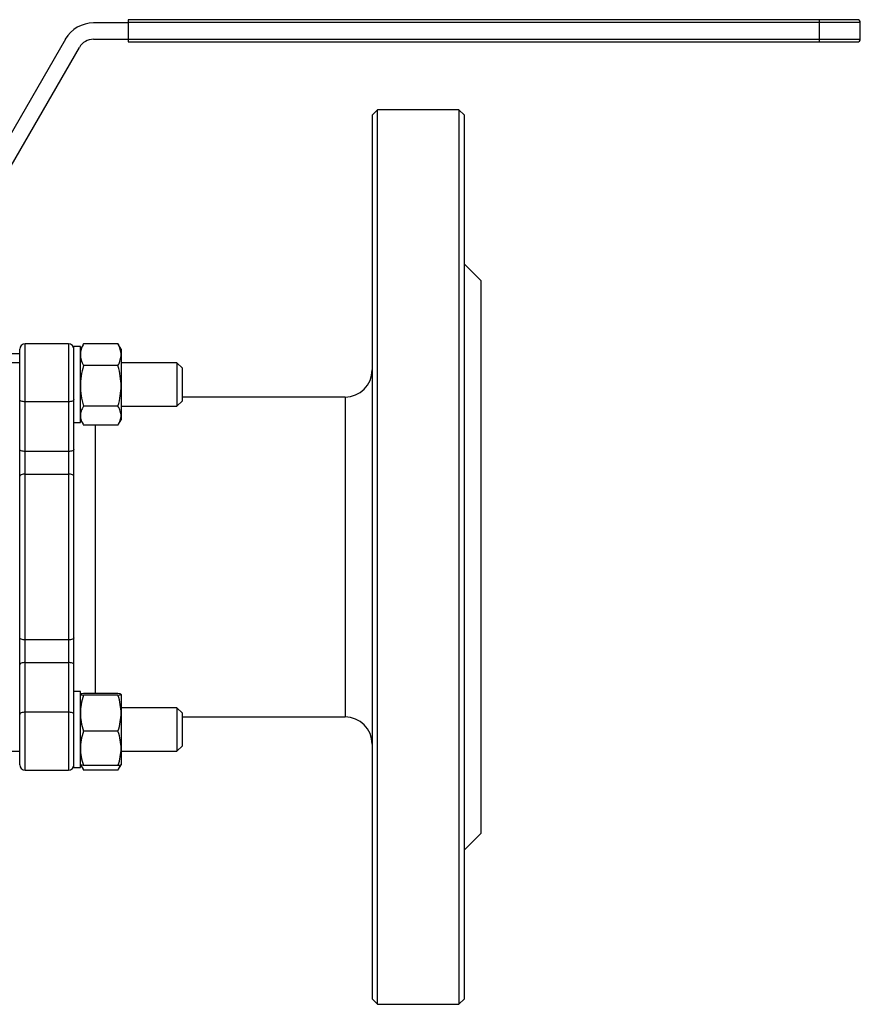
# Model space of a CAD drawing. Header units: millimetres. Extents: x -115 to 185, y -83 to 99.
# Tile 3 of 3: x 30 to 185, y -83 to 99. Entities that reach past the tile are written whole.
import ezdxf

# ---------------------------------------------------------------- set-up
doc = ezdxf.new("R2010")
doc.units = ezdxf.units.MM

msp = doc.modelspace()

# ---------------------------------------------------------------- linework, layer by layer
at = {"color": 7, "linetype": 'Continuous', "lineweight": 25}
for p, q in [((50, 98.5), (43.61, 98.5)), ((184.5, 99.1), (50, 99.1)), ((50, 99.1), (50, 95)), ((185, 98.6), (50, 98.6)), ((177.5, 95), (177.5, 99.1)), ((185, 95.5), (185, 98.6)), ((38.42, 95.5), (19.37, 62.5)), ((43.61, 95.5), (185, 95.5)), ((50, 95), (184.5, 95)), ((21.96, 61), (41.02, 94)), ((96, 82.5), (95, 81.5)), ((111, 82.5), (96, 82.5)), ((96, -82.5), (96, 82.5)), ((112, 81.5), (111, 82.5)), ((111, 82.5), (111, -82.5)), ((95, 81.5), (95, -81.5)), ((112, -81.5), (112, 81.5)), ((115, 51), (112, 54)), ((115, 51), (115, -51)), ((30, -38.32), (30, 38.32)), ((39, 39.32), (31, 39.32)), ((31, -39.32), (31, 39.32)), ((39, 39.32), (39, -39.32)), ((41.2, 38.82), (40, 38.82)), ((40, -38.82), (40, 38.82)), ((41.69, 39.16), (41.2, 38.32)), ((41.2, 24.82), (41.2, 38.82)), ((41.7, 39.15), (41.78, 39.32)), ((48.12, 39.32), (41.78, 39.32)), ((48.12, 39.32), (48.2, 39.15)), ((48.7, 38.32), (48.21, 39.16)), ((48.7, 38.32), (48.7, 25.32)), ((30, 37.5), (15.5, 37.5)), ((30, 35.82), (3.5, 35.82)), ((48.12, 35.3), (41.78, 35.3)), ((59, 35.82), (48.7, 35.82)), ((60, 34.82), (59, 35.82)), ((60, 28.82), (60, 34.82)), ((90, 29.5), (60, 29.5)), ((39, 28.62), (31, 28.62)), ((48.12, 27.8), (41.78, 27.8)), ((48.7, 27.82), (59, 27.82)), ((59, 27.82), (60, 28.82)), ((40, 24.82), (41.2, 24.82)), ((41.2, 25.32), (41.69, 24.48)), ((48.12, 24.32), (41.78, 24.32)), ((44, -25.17), (44, 24.32)), ((48.21, 24.48), (48.7, 25.32)), ((39, 19.46), (31, 19.46)), ((31, 15.29), (39, 15.29)), ((39, -15.29), (31, -15.29)), ((31, -19.46), (39, -19.46)), ((41.2, -24.82), (40, -24.82)), ((41.2, -38.82), (41.2, -24.82)), ((48.12, -25.17), (41.78, -25.17)), ((48.7, -25.33), (48.7, -38.31)), ((48.12, -25.48), (41.78, -25.48)), ((39, -28.62), (31, -28.62)), ((59, -27.82), (48.7, -27.82)), ((60, -28.82), (59, -27.82)), ((60, -34.82), (60, -28.82)), ((60, -29.5), (90, -29.5)), ((48.12, -32.13), (41.78, -32.13)), ((-30, -35.82), (30, -35.82)), ((48.7, -35.82), (59, -35.82)), ((59, -35.82), (60, -34.82)), ((31, -39.32), (39, -39.32)), ((40, -38.82), (41.2, -38.82)), ((41.2, -38.32), (41.69, -39.16)), ((41.45, -38.66), (41.78, -39.32)), ((48.12, -38.47), (41.78, -38.47)), ((48.12, -39.32), (41.78, -39.32)), ((48.12, -39.32), (48.56, -38.38)), ((48.21, -39.16), (48.7, -38.32)), ((112, -54), (115, -51)), ((95, -81.5), (96, -82.5)), ((111, -82.5), (112, -81.5)), ((96, -82.5), (111, -82.5))]:
    msp.add_line(p, q, dxfattribs=at)
at = {"color": 1, "linetype": 'Continuous', "lineweight": 25}
msp.add_line((90, 29.5), (90, -29.5), dxfattribs=at)
at = {"color": 7, "linetype": 'Continuous', "lineweight": 25, "flags": 128}
for points in [[(31, 28.62), (30.8, 28.63), (30.62, 28.65), (30.44, 28.69), (30.29, 28.75), (30.17, 28.81), (30.08, 28.88), (30.02, 28.96), (30, 29.05)], [(40, 29.05), (39.98, 28.96), (39.92, 28.88), (39.83, 28.81), (39.71, 28.75), (39.56, 28.69), (39.38, 28.65), (39.2, 28.63), (39, 28.62)], [(31, 19.46), (30.8, 19.47), (30.62, 19.5), (30.44, 19.54), (30.29, 19.59), (30.17, 19.65), (30.08, 19.73), (30.02, 19.81), (30, 19.89)], [(40, 19.89), (39.98, 19.81), (39.92, 19.73), (39.83, 19.65), (39.71, 19.59), (39.56, 19.54), (39.38, 19.5), (39.2, 19.47), (39, 19.46)], [(31, 15.29), (30.8, 15.28), (30.62, 15.26), (30.44, 15.22), (30.29, 15.17), (30.17, 15.11), (30.08, 15.04), (30.02, 14.96), (30, 14.88)], [(40, 14.88), (39.98, 14.96), (39.92, 15.04), (39.83, 15.11), (39.71, 15.17), (39.56, 15.22), (39.38, 15.26), (39.2, 15.28), (39, 15.29)], [(31, -15.29), (30.8, -15.28), (30.62, -15.26), (30.44, -15.22), (30.29, -15.17), (30.17, -15.11), (30.08, -15.04), (30.02, -14.96), (30, -14.88)], [(40, -14.88), (39.98, -14.96), (39.92, -15.04), (39.83, -15.11), (39.71, -15.17), (39.56, -15.22), (39.38, -15.26), (39.2, -15.28), (39, -15.29)], [(31, -19.46), (30.8, -19.47), (30.62, -19.5), (30.44, -19.54), (30.29, -19.59), (30.17, -19.65), (30.08, -19.73), (30.02, -19.81), (30, -19.89)], [(40, -19.89), (39.98, -19.81), (39.92, -19.73), (39.83, -19.65), (39.71, -19.59), (39.56, -19.54), (39.38, -19.5), (39.2, -19.47), (39, -19.46)], [(31, -28.62), (30.8, -28.63), (30.62, -28.65), (30.44, -28.69), (30.29, -28.75), (30.17, -28.81), (30.08, -28.88), (30.02, -28.96), (30, -29.05)], [(40, -29.05), (39.98, -28.96), (39.92, -28.88), (39.83, -28.81), (39.71, -28.75), (39.56, -28.69), (39.38, -28.65), (39.2, -28.63), (39, -28.62)]]:
    msp.add_lwpolyline(points, dxfattribs=at)
at = {"color": 7, "linetype": 'Continuous', "lineweight": 25}
for centre, radius, start, end in [((43.61, 92.5), 6, 90, 150), ((184.5, 98.6), 0.5, 0, 90), ((43.61, 92.5), 3, 90, 150), ((184.5, 95.5), 0.5, 270, 360), ((31, 38.32), 1, 90, 180), ((39, 38.32), 1, 0, 90), ((90, 34.5), 5, 270, 0), ((90, -34.5), 5, 0, 90), ((31, -38.32), 1, 180, 270), ((39, -38.32), 1, 270, 0)]:
    msp.add_arc(centre, radius, start, end, dxfattribs=at)
for points, knots in [([(41.78, 39.32), (41.59, 38.96), (41.44, 38.61), (41.25, 37.94), (41.2, 37.62), (41.2, 37.31)], [0, 0, 0, 0, 0.5, 0.5, 1, 1, 1, 1]), ([(48.7, 37.31), (48.7, 37.62), (48.65, 37.94), (48.46, 38.61), (48.31, 38.96), (48.12, 39.32)], [0, 0, 0, 0, 0.5, 0.5, 1, 1, 1, 1]), ([(41.2, 37.31), (41.2, 37), (41.25, 36.68), (41.44, 36.01), (41.59, 35.66), (41.78, 35.3)], [0, 0, 0, 0, 0.5, 0.5, 1, 1, 1, 1]), ([(48.12, 35.3), (48.31, 35.66), (48.46, 36.01), (48.65, 36.68), (48.7, 37), (48.7, 37.31)], [0, 0, 0, 0, 0.5, 0.5, 1, 1, 1, 1]), ([(41.78, 35.3), (41.59, 34.62), (41.44, 33.98), (41.25, 32.73), (41.2, 32.13), (41.2, 31.55)], [0, 0, 0, 0, 0.5, 0.5, 1, 1, 1, 1]), ([(48.7, 31.55), (48.7, 32.12), (48.65, 32.72), (48.46, 33.97), (48.31, 34.62), (48.12, 35.3)], [0, 0, 0, 0, 0.5, 0.5, 1, 1, 1, 1]), ([(59, 35.82), (59, 35.82), (59, 35.72), (59, 35.31), (59, 35.02), (59, 34.28), (59, 33.83), (59, 32.87), (59, 32.34), (59, 31.82)], [0, 0, 0, 0, 0.25, 0.25, 0.5, 0.5, 0.75, 0.75, 1, 1, 1, 1]), ([(41.2, 31.55), (41.2, 30.97), (41.25, 30.37), (41.44, 29.12), (41.59, 28.47), (41.78, 27.8)], [0, 0, 0, 0, 0.5, 0.5, 1, 1, 1, 1]), ([(48.12, 27.8), (48.31, 28.47), (48.46, 29.12), (48.65, 30.37), (48.7, 30.97), (48.7, 31.55)], [0, 0, 0, 0, 0.5, 0.5, 1, 1, 1, 1]), ([(59, 31.82), (59, 31.3), (59, 30.77), (59, 29.81), (59, 29.36), (59, 28.62), (59, 28.32), (59, 27.92), (59, 27.82), (59, 27.82)], [0, 0, 0, 0, 0.25, 0.25, 0.5, 0.5, 0.75, 0.75, 1, 1, 1, 1]), ([(41.78, 27.8), (41.59, 27.49), (41.44, 27.19), (41.25, 26.61), (41.2, 26.33), (41.2, 26.06)], [0, 0, 0, 0, 0.5, 0.5, 1, 1, 1, 1]), ([(48.7, 26.06), (48.7, 26.33), (48.65, 26.61), (48.46, 27.18), (48.31, 27.49), (48.12, 27.8)], [0, 0, 0, 0, 0.5, 0.5, 1, 1, 1, 1]), ([(41.2, 26.06), (41.2, 25.79), (41.25, 25.51), (41.44, 24.93), (41.59, 24.63), (41.78, 24.32)], [0, 0, 0, 0, 0.5, 0.5, 1, 1, 1, 1]), ([(48.12, 24.32), (48.31, 24.63), (48.46, 24.93), (48.65, 25.51), (48.7, 25.79), (48.7, 26.06)], [0, 0, 0, 0, 0.5, 0.5, 1, 1, 1, 1]), ([(41.2, -25.33), (41.2, -25.35), (41.25, -25.37), (41.44, -25.43), (41.59, -25.45), (41.78, -25.48)], [0, 0, 0, 0, 0.5, 0.5, 1, 1, 1, 1]), ([(41.78, -25.17), (41.59, -25.2), (41.29, -25.25), (41.24, -25.3), (41.22, -25.31)], [0, 0, 0, 0, 0.630617, 1, 1, 1, 1]), ([(48.7, -25.33), (48.7, -25.3), (48.65, -25.28), (48.46, -25.22), (48.31, -25.2), (48.12, -25.17)], [0, 0, 0, 0, 0.5, 0.5, 1, 1, 1, 1]), ([(48.12, -25.48), (48.31, -25.45), (48.46, -25.43), (48.65, -25.37), (48.7, -25.35), (48.7, -25.33)], [0, 0, 0, 0, 0.5, 0.5, 1, 1, 1, 1]), ([(41.78, -25.48), (41.59, -26.08), (41.44, -26.65), (41.25, -27.76), (41.2, -28.3), (41.2, -28.81)], [0, 0, 0, 0, 0.5, 0.5, 1, 1, 1, 1]), ([(48.7, -28.81), (48.7, -28.3), (48.65, -27.76), (48.46, -26.66), (48.31, -26.08), (48.12, -25.48)], [0, 0, 0, 0, 0.5, 0.5, 1, 1, 1, 1]), ([(41.2, -28.81), (41.2, -29.32), (41.25, -29.85), (41.44, -30.96), (41.59, -31.54), (41.78, -32.13)], [0, 0, 0, 0, 0.5, 0.5, 1, 1, 1, 1]), ([(48.12, -32.13), (48.31, -31.54), (48.46, -30.96), (48.65, -29.85), (48.7, -29.32), (48.7, -28.81)], [0, 0, 0, 0, 0.5, 0.5, 1, 1, 1, 1]), ([(59, -27.82), (59, -27.82), (59, -27.92), (59, -28.32), (59, -28.62), (59, -29.36), (59, -29.81), (59, -30.77), (59, -31.3), (59, -31.82)], [0, 0, 0, 0, 0.25, 0.25, 0.5, 0.5, 0.75, 0.75, 1, 1, 1, 1]), ([(41.78, -32.13), (41.59, -32.7), (41.44, -33.25), (41.25, -34.31), (41.2, -34.81), (41.2, -35.3)], [0, 0, 0, 0, 0.5, 0.5, 1, 1, 1, 1]), ([(48.7, -35.3), (48.7, -34.82), (48.65, -34.31), (48.46, -33.25), (48.31, -32.7), (48.12, -32.13)], [0, 0, 0, 0, 0.5, 0.5, 1, 1, 1, 1]), ([(59, -31.82), (59, -32.34), (59, -32.87), (59, -33.83), (59, -34.28), (59, -35.02), (59, -35.31), (59, -35.72), (59, -35.82), (59, -35.82)], [0, 0, 0, 0, 0.25, 0.25, 0.5, 0.5, 0.75, 0.75, 1, 1, 1, 1]), ([(41.2, -35.3), (41.2, -35.79), (41.25, -36.3), (41.44, -37.35), (41.59, -37.9), (41.78, -38.47)], [0, 0, 0, 0, 0.5, 0.5, 1, 1, 1, 1]), ([(48.12, -38.47), (48.31, -37.9), (48.46, -37.36), (48.65, -36.3), (48.7, -35.79), (48.7, -35.3)], [0, 0, 0, 0, 0.5, 0.5, 1, 1, 1, 1]), ([(41.78, -38.47), (41.59, -38.44), (41.29, -38.39), (41.24, -38.34), (41.22, -38.33)], [0, 0, 0, 0, 0.628409, 1, 1, 1, 1]), ([(48.67, -38.33), (48.64, -38.35), (48.58, -38.4), (48.27, -38.45), (48.12, -38.47)], [0, 0, 0, 0, 0.497605, 1, 1, 1, 1])]:
    msp.add_open_spline(points, degree=3, knots=knots, dxfattribs=at)

doc.saveas('drawing.dxf')
